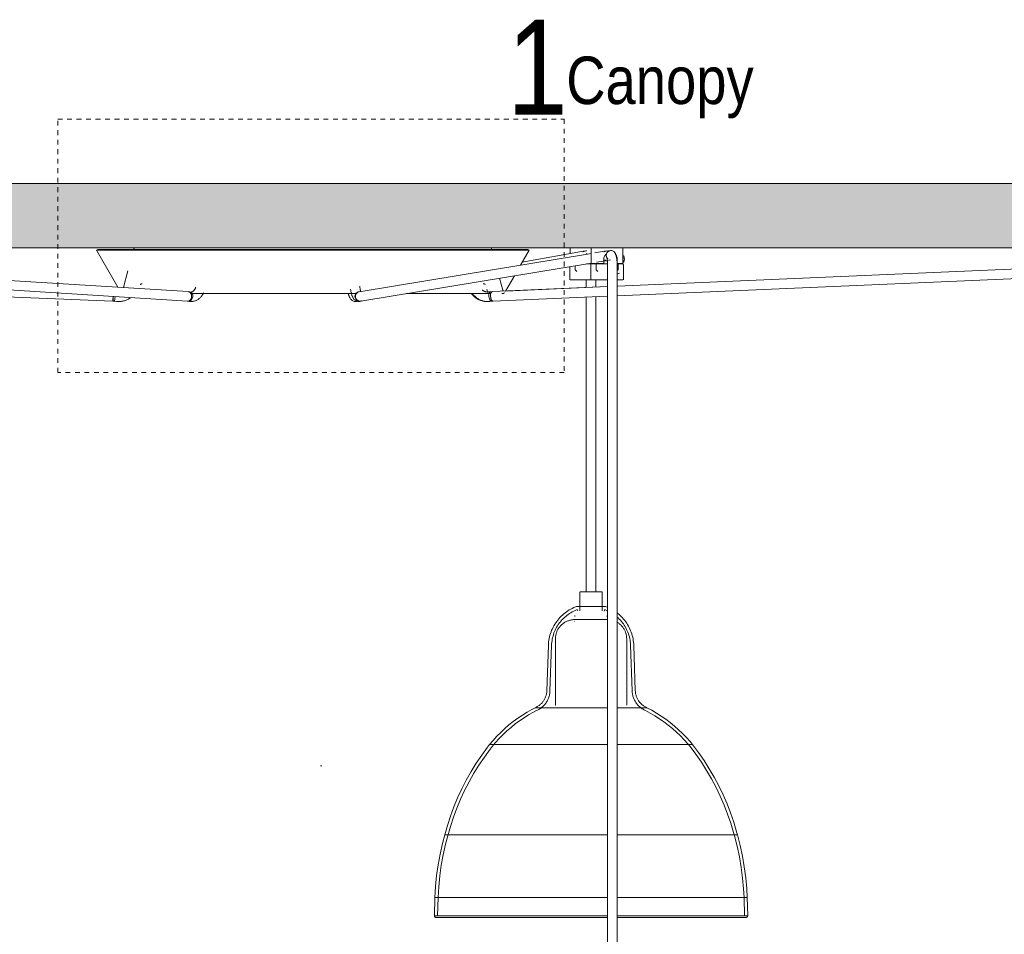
# Model space of a CAD drawing. Header units: millimetres. Extents: x 5395 to 9794, y 397 to 7363.
# Tile 6 of 12: x 6409 to 7031, y 1566 to 2144. Entities that reach past the tile are written whole.
import ezdxf

# ---------------------------------------------------------------- set-up
doc = ezdxf.new("R2010")
doc.units = ezdxf.units.MM
doc.linetypes.add('Dash', pattern=[6, 3, -3])
for name, color, linetype, lineweight in [('Lighthing Fixture Detail Wide Black', 7, 'Continuous', 20), ('Luminarias', 7, 'Continuous', 20), ('Notas de texto', 7, 'Continuous', 9), ('Techos', 7, 'Continuous', 9)]:
    doc.layers.add(name, color=color, linetype=linetype, lineweight=lineweight)
doc.layers.add('Lighthing Fixture Dim Grey Dash', color=7, linetype='Dash', lineweight=9, true_color=0xd2d2d2)
doc.styles.add('Arial Narrow_1', font='ARIALN.TTF', dxfattribs={"height": 60})
doc.styles.add('Arial Narrow_2', font='ARIALN.TTF', dxfattribs={"height": 30})

# ---------------------------------------------------------------- blocks, each defined once
blk = doc.blocks.new('64255-124-7L - 64314-44-7L SAMBA Black_ribbon beige pendant lamp ø450-7L-700785-Alzado_PDF')
at = {"layer": 'Luminarias', "lineweight": 9}
for p, q in [((6515.43, 1972.23), (6112.26, 1997.36)), ((6458.28, 1998.89), (6457.42, 1998.39)), ((6457.42, 1998.39), (6470.93, 1975)), ((6457.42, 1998.39), (6730.8, 1998.39)), ((6458.28, 1998.89), (6729.94, 1998.89)), ((6481.1, 1999.42), (6480.96, 1998.89)), ((6707.26, 1998.89), (6707.12, 1999.42)), ((6725.35, 1988.96), (6730.8, 1998.39)), ((6766.28, 1997.91), (6726.44, 1990.84)), ((6730.8, 1998.39), (6729.94, 1998.89)), ((6756.8, 2000), (6756.8, 1996.18)), ((6770.1, 2000), (6770.1, 1990)), ((6770.3, 2000), (6782.47, 2000)), ((6779.61, 1997.91), (6772.3, 1996.71)), ((6782.27, 1998.21), (6782.7, 1998.21)), ((6782.47, 2000), (6789.82, 2000)), ((7292.26, 1997.68), (6786.46, 1975.69)), ((7294.11, 1997.6), (6786.46, 1975.64)), ((6790.11, 1990), (6790.11, 2000)), ((6112.39, 1991.34), (6515.06, 1966.24)), ((6770.31, 1996.38), (6623.47, 1972.19)), ((6773.35, 1990.8), (6780.59, 1991.99)), ((6778, 1990), (6778, 1992.66)), ((6782.27, 1992.21), (6782.32, 1992.21)), ((6786.46, 1969.64), (7294.5, 1991.62)), ((6786.47, 1992.66), (6786.47, 1990)), ((6790.53, 1994.8), (6789.74, 1994.8)), ((6790.89, 1993.28), (6790.09, 1993.28)), ((6790.75, 1991.52), (6790.78, 1991.82)), ((6477.36, 1985.46), (6474.5, 1974.78)), ((6624.44, 1966.27), (6770.2, 1990.28)), ((6756.51, 1988.07), (6756.51, 1979.77)), ((6759.87, 1988.62), (6759.87, 1986)), ((6759.87, 1986), (6761.06, 1985)), ((6768.18, 1989.77), (6768.51, 1989.77)), ((6769.79, 1989.77), (6768.2, 1989.77)), ((6768.51, 1989.77), (6769.82, 1989.77)), ((6770.41, 1990), (6769.08, 1990)), ((6769.81, 1989.27), (6769.81, 1979.77)), ((6769.87, 1990), (6769.87, 1989.7)), ((6778, 1990), (6770.19, 1990)), ((6773.17, 1990), (6773.17, 1986)), ((6773.17, 1986), (6774.35, 1985)), ((6777.14, 1989.7), (6777.14, 1990)), ((6777.26, 1989.77), (6778.26, 1989.77)), ((6780.42, 1989.77), (6777.29, 1989.77)), ((6778.26, 1989.77), (6780.43, 1989.77)), ((6780.46, 1989.48), (6780.46, 1983.84)), ((6786.45, 1985.51), (6787.04, 1986)), ((6786.46, 1983.84), (6786.46, 1989.48)), ((6790.11, 1990), (6786.47, 1990)), ((6787.23, 1989.77), (6786.66, 1989.77)), ((6787.04, 1986), (6787.04, 1990)), ((6789.87, 1990.8), (6790.53, 1990.8)), ((6790.4, 1979.77), (6790.4, 1989.27)), ((6112.86, 1980.08), (6467.89, 1966.24)), ((6714.14, 1973.22), (6712.12, 1980.75)), ((6715.87, 1972.54), (6721.51, 1982.3)), ((6756.76, 1979.77), (6764.54, 1979.77)), ((6764.54, 1979.77), (6770.13, 1979.77)), ((6766.92, 1979.77), (6766.92, 1974.82)), ((6770.02, 1979.77), (6780.45, 1979.77)), ((6772.92, 1975.08), (6772.92, 1979.77)), ((6780.46, 1983.84), (6780.46, 1282.5)), ((6786.46, 1983.35), (6787.88, 1983.84)), ((6786.46, 1282.5), (6786.46, 1983.84)), ((6786.56, 1979.77), (6790.1, 1979.77)), ((6485.94, 1977.09), (6486.2, 1977.09)), ((6704.46, 1972.06), (6704.01, 1973.74)), ((6780.46, 1975.38), (6707.62, 1972.23)), ((6780.46, 1975.43), (6715.91, 1972.62)), ((6467.72, 1966.25), (6467.76, 1966.64)), ((6467.72, 1966.25), (6467.76, 1966.64)), ((6467.72, 1966.25), (6468.88, 1966.14)), ((6467.72, 1966.25), (6470.05, 1966.03)), ((6467.76, 1966.65), (6467.8, 1967.12)), ((6467.76, 1966.65), (6467.8, 1967.12)), ((6467.8, 1967.12), (6467.86, 1967.74)), ((6467.8, 1967.12), (6467.86, 1967.74)), ((6467.86, 1967.74), (6467.93, 1968.46)), ((6467.86, 1967.74), (6467.93, 1968.46)), ((6467.9, 1966.63), (6467.89, 1966.24)), ((6467.92, 1967.11), (6467.9, 1966.64)), ((6467.94, 1967.73), (6467.92, 1967.11)), ((6467.93, 1968.46), (6468, 1969.19)), ((6467.93, 1968.46), (6468, 1969.19)), ((6467.97, 1968.46), (6467.94, 1967.74)), ((6468, 1969.19), (6467.97, 1968.46)), ((6468.88, 1966.14), (6469.16, 1969.12)), ((6514.8, 1966.27), (6515.53, 1966.16)), ((6514.8, 1966.27), (6516.26, 1966.05)), ((6516.42, 1972.09), (6515.69, 1972.2)), ((6517.15, 1971.98), (6515.69, 1972.2)), ((6622.85, 1972.02), (6622.3, 1971.8)), ((6622.85, 1972.02), (6622.57, 1971.91)), ((6624.51, 1966.23), (6624.93, 1966.39)), ((6707.44, 1972.22), (6705.34, 1972)), ((6705.38, 1966.03), (6705.76, 1966.07)), ((6705.96, 1966.03), (6708.06, 1966.25)), ((6707.44, 1972.22), (6706.39, 1972.11)), ((6707.01, 1966.14), (6708.06, 1966.25)), ((6707.88, 1966.24), (6780.46, 1969.38)), ((6714.35, 1971.07), (6714.06, 1971.07)), ((6766.92, 1968.8), (6766.92, 1782.5)), ((6772.92, 1782.5), (6772.92, 1969.06)), ((6762.98, 1782.5), (6762.98, 1770.5)), ((6773.05, 1782.5), (6763, 1782.5)), ((6776.98, 1782.5), (6773.05, 1782.5)), ((6776.98, 1770.5), (6776.98, 1782.5)), ((6759.79, 1767.69), (6759.79, 1766.92)), ((6761.27, 1771.31), (6761.53, 1770.63)), ((6778.34, 1770.38), (6778.69, 1771.31)), ((6780.18, 1766.53), (6780.18, 1767.69)), ((6759.77, 1764), (6759.6, 1764.01)), ((6780.36, 1764.01), (6780.19, 1764)), ((6743.01, 1748.82), (6742.02, 1720.04)), ((6745.01, 1748.75), (6744.02, 1719.97)), ((6747.48, 1752.89), (6747.48, 1710.8)), ((6792.48, 1711.06), (6792.48, 1752.89)), ((6795.94, 1719.97), (6794.95, 1748.75)), ((6797.94, 1720.04), (6796.95, 1748.82)), ((6734.75, 1709.39), (6738.29, 1709.39)), ((6738.29, 1709.39), (6780.55, 1709.39)), ((6786.53, 1709.39), (6805.16, 1709.39)), ((6706.07, 1686.05), (6712.39, 1686.05)), ((6712.39, 1686.05), (6780.51, 1686.05)), ((6786.46, 1686.05), (6833.94, 1686.05)), ((6677.49, 1628.99), (6686.86, 1628.99)), ((6686.86, 1628.99), (6780.47, 1628.99)), ((6786.49, 1628.99), (6862.25, 1628.99)), ((6671.29, 1589.53), (6671, 1577.89)), ((6681.29, 1589.53), (6671.29, 1589.53)), ((6673.29, 1589.47), (6673, 1577.84)), ((6780.32, 1589.53), (6681.29, 1589.53)), ((6868.57, 1589.53), (6786.49, 1589.53)), ((6866.96, 1577.84), (6866.68, 1589.47)), ((6868.96, 1577.89), (6868.68, 1589.53)), ((6671, 1577.89), (6681.03, 1577.89)), ((6681.03, 1577.89), (6780.35, 1577.89)), ((6786.49, 1577.89), (6868.86, 1577.89))]:
    blk.add_line(p, q, dxfattribs=at)
at = {"layer": 'Luminarias', "lineweight": 9, "flags": 128}
for points in [[(6481.1, 1999.42), (6481.11, 1999.45), (6481.12, 1999.48), (6481.13, 1999.51), (6481.14, 1999.54), (6481.15, 1999.57), (6481.17, 1999.6), (6481.18, 1999.62), (6481.2, 1999.65), (6481.22, 1999.67), (6481.24, 1999.7), (6481.26, 1999.72), (6481.28, 1999.75), (6481.3, 1999.77), (6481.32, 1999.79), (6481.35, 1999.81), (6481.37, 1999.83), (6481.39, 1999.85), (6481.42, 1999.87), (6481.45, 1999.89), (6481.47, 1999.9), (6481.5, 1999.92), (6481.53, 1999.93), (6481.56, 1999.94), (6481.59, 1999.95), (6481.62, 1999.96), (6481.65, 1999.97), (6481.68, 1999.98), (6481.71, 1999.99), (6481.74, 1999.99), (6481.77, 2000), (6481.8, 2000), (6481.83, 2000), (6481.85, 2000)], [(6706.36, 2000), (6706.4, 2000), (6706.43, 2000), (6706.46, 1999.99), (6706.49, 1999.99), (6706.52, 1999.98), (6706.55, 1999.98), (6706.58, 1999.97), (6706.61, 1999.96), (6706.64, 1999.95), (6706.67, 1999.94), (6706.7, 1999.93), (6706.73, 1999.91), (6706.75, 1999.9), (6706.78, 1999.88), (6706.81, 1999.86), (6706.83, 1999.85), (6706.86, 1999.83), (6706.88, 1999.81), (6706.9, 1999.79), (6706.92, 1999.76), (6706.95, 1999.74), (6706.97, 1999.72), (6706.99, 1999.69), (6707, 1999.67), (6707.02, 1999.64), (6707.04, 1999.61), (6707.05, 1999.59), (6707.07, 1999.56), (6707.08, 1999.53), (6707.09, 1999.5), (6707.1, 1999.47), (6707.11, 1999.44), (6707.12, 1999.42)], [(6767.4, 1998.09), (6767.08, 1998.06), (6765.39, 1997.6), (6764.83, 1997.37)], [(6782.27, 1998.21), (6780.48, 1998.06), (6778.73, 1997.62), (6778.14, 1997.4)], [(6784.74, 1997.19), (6784.92, 1996.95), (6785.07, 1996.73), (6785.2, 1996.51), (6785.32, 1996.29), (6785.42, 1996.08), (6785.51, 1995.87), (6785.59, 1995.66), (6785.67, 1995.44), (6785.74, 1995.23), (6785.81, 1995.02), (6785.87, 1994.8), (6785.92, 1994.58), (6785.98, 1994.36), (6786.03, 1994.13), (6786.07, 1993.9), (6786.12, 1993.67), (6786.16, 1993.43), (6786.2, 1993.19), (6786.23, 1992.95), (6786.26, 1992.7), (6786.29, 1992.45), (6786.32, 1992.2), (6786.35, 1991.94), (6786.37, 1991.68), (6786.39, 1991.42), (6786.41, 1991.16), (6786.42, 1990.89), (6786.43, 1990.63), (6786.44, 1990.36), (6786.45, 1990.09), (6786.45, 1989.82), (6786.46, 1989.55), (6786.46, 1989.48)], [(6779.95, 1993.6), (6779.96, 1993.59), (6779.97, 1993.57), (6779.99, 1993.52), (6780.01, 1993.46), (6780.03, 1993.39), (6780.06, 1993.3), (6780.08, 1993.2), (6780.11, 1993.09), (6780.14, 1992.97), (6780.17, 1992.84), (6780.2, 1992.7), (6780.22, 1992.55), (6780.25, 1992.39), (6780.27, 1992.23), (6780.3, 1992.05), (6780.32, 1991.88), (6780.34, 1991.69), (6780.36, 1991.51), (6780.38, 1991.31), (6780.39, 1991.12), (6780.41, 1990.92), (6780.42, 1990.71), (6780.43, 1990.51), (6780.44, 1990.3), (6780.45, 1990.09), (6780.45, 1989.88), (6780.45, 1989.66), (6780.46, 1989.48)], [(6782.27, 1992.21), (6781.48, 1992.15), (6781.06, 1992.04)], [(6771.65, 1989.77), (6771.42, 1989.77), (6771.07, 1989.77), (6770.71, 1989.77), (6770.35, 1989.77), (6769.98, 1989.77), (6769.61, 1989.77), (6769.23, 1989.77), (6768.85, 1989.77), (6768.47, 1989.77), (6768.08, 1989.77), (6767.69, 1989.77), (6767.3, 1989.77), (6767, 1989.77)], [(6768.26, 1989.77), (6768.64, 1989.77), (6768.95, 1989.77)], [(6768.95, 1989.77), (6769.33, 1989.77), (6769.71, 1989.77)], [(6769.81, 1989.27), (6769.81, 1989.29), (6769.81, 1989.31), (6769.81, 1989.33), (6769.82, 1989.35), (6769.82, 1989.37), (6769.82, 1989.39), (6769.83, 1989.41), (6769.83, 1989.43), (6769.84, 1989.45), (6769.85, 1989.47), (6769.86, 1989.48), (6769.87, 1989.5), (6769.88, 1989.52), (6769.89, 1989.54), (6769.9, 1989.55), (6769.91, 1989.57), (6769.92, 1989.59), (6769.93, 1989.6), (6769.95, 1989.62), (6769.96, 1989.63), (6769.98, 1989.65), (6769.99, 1989.66), (6770.01, 1989.67), (6770.02, 1989.68), (6770.04, 1989.69), (6770.06, 1989.7), (6770.08, 1989.71), (6770.09, 1989.72), (6770.11, 1989.73), (6770.13, 1989.74), (6770.15, 1989.75), (6770.17, 1989.75), (6770.19, 1989.76), (6770.21, 1989.76), (6770.23, 1989.77), (6770.25, 1989.77), (6770.27, 1989.77), (6770.29, 1989.77), (6770.31, 1989.77), (6770.31, 1989.77)], [(6780.46, 1989.77), (6780.09, 1989.77), (6779.7, 1989.77), (6779.31, 1989.77), (6778.92, 1989.77), (6778.53, 1989.77), (6778.15, 1989.77), (6777.77, 1989.77), (6777.39, 1989.77), (6777.01, 1989.77), (6776.64, 1989.77), (6776.28, 1989.77), (6775.92, 1989.77), (6775.57, 1989.77), (6775.23, 1989.77), (6774.89, 1989.77), (6774.57, 1989.77), (6774.25, 1989.77), (6773.94, 1989.77), (6773.64, 1989.77), (6773.35, 1989.77), (6773.07, 1989.77), (6772.81, 1989.77), (6772.55, 1989.77), (6772.31, 1989.77), (6772.08, 1989.77), (6771.86, 1989.77), (6771.66, 1989.77), (6771.46, 1989.77), (6771.29, 1989.77), (6771.12, 1989.77), (6770.98, 1989.77), (6770.84, 1989.77), (6770.72, 1989.77), (6770.62, 1989.77), (6770.53, 1989.77), (6770.45, 1989.77), (6770.4, 1989.77), (6770.35, 1989.77), (6770.33, 1989.77), (6770.31, 1989.77), (6770.31, 1989.77)], [(6770.31, 1989.77), (6770.32, 1989.77), (6770.35, 1989.77), (6770.38, 1989.77), (6770.44, 1989.77), (6770.51, 1989.77), (6770.59, 1989.77), (6770.7, 1989.77), (6770.81, 1989.77), (6770.94, 1989.77), (6771.09, 1989.77), (6771.25, 1989.77), (6771.42, 1989.77), (6771.61, 1989.77), (6771.81, 1989.77), (6772.02, 1989.77), (6772.25, 1989.77), (6772.49, 1989.77), (6772.74, 1989.77), (6773.01, 1989.77)], [(6777.3, 1989.77), (6777.67, 1989.77), (6777.79, 1989.77)], [(6777.79, 1989.77), (6778.17, 1989.77), (6778.55, 1989.77), (6778.94, 1989.77), (6779.33, 1989.77), (6779.72, 1989.77), (6780.11, 1989.77), (6780.42, 1989.77)], [(6789.89, 1989.77), (6789.88, 1989.77), (6789.86, 1989.77), (6789.82, 1989.77), (6789.77, 1989.77), (6789.7, 1989.77), (6789.61, 1989.77), (6789.51, 1989.77), (6789.39, 1989.77), (6789.26, 1989.77), (6789.12, 1989.77), (6788.96, 1989.77), (6788.78, 1989.77), (6788.6, 1989.77), (6788.4, 1989.77), (6788.18, 1989.77), (6787.95, 1989.77), (6787.71, 1989.77), (6787.46, 1989.77), (6787.2, 1989.77), (6786.92, 1989.77), (6786.64, 1989.77), (6786.43, 1989.77)], [(6787.13, 1989.77), (6787.4, 1989.77), (6787.65, 1989.77), (6787.9, 1989.77), (6788.13, 1989.77), (6788.34, 1989.77), (6788.55, 1989.77), (6788.74, 1989.77), (6788.92, 1989.77), (6789.08, 1989.77), (6789.23, 1989.77), (6789.36, 1989.77), (6789.48, 1989.77), (6789.59, 1989.77), (6789.68, 1989.77), (6789.75, 1989.77), (6789.81, 1989.77), (6789.85, 1989.77), (6789.88, 1989.77), (6789.89, 1989.77), (6789.89, 1989.77)], [(6789.89, 1989.77), (6789.91, 1989.77), (6789.93, 1989.77), (6789.95, 1989.77), (6789.97, 1989.77), (6789.99, 1989.76), (6790.01, 1989.76), (6790.03, 1989.75), (6790.05, 1989.75), (6790.07, 1989.74), (6790.09, 1989.73), (6790.11, 1989.73), (6790.12, 1989.72), (6790.14, 1989.71), (6790.16, 1989.7), (6790.18, 1989.69), (6790.19, 1989.67), (6790.21, 1989.66), (6790.22, 1989.65), (6790.24, 1989.64), (6790.25, 1989.62), (6790.27, 1989.61), (6790.28, 1989.59), (6790.29, 1989.58), (6790.3, 1989.56), (6790.32, 1989.54), (6790.33, 1989.52), (6790.34, 1989.51), (6790.34, 1989.49), (6790.35, 1989.47), (6790.36, 1989.45), (6790.37, 1989.43), (6790.37, 1989.41), (6790.38, 1989.39), (6790.38, 1989.38), (6790.39, 1989.36), (6790.39, 1989.34), (6790.39, 1989.32), (6790.39, 1989.3), (6790.4, 1989.27), (6790.4, 1989.27)], [(6485.09, 1976.71), (6485.11, 1976.74), (6485.14, 1976.77), (6485.17, 1976.8), (6485.19, 1976.83), (6485.22, 1976.86), (6485.25, 1976.88), (6485.28, 1976.9), (6485.32, 1976.93), (6485.35, 1976.95), (6485.38, 1976.97), (6485.42, 1976.98), (6485.45, 1977), (6485.49, 1977.02), (6485.52, 1977.03), (6485.56, 1977.04), (6485.6, 1977.05), (6485.64, 1977.06), (6485.67, 1977.07), (6485.71, 1977.08), (6485.75, 1977.08), (6485.79, 1977.09), (6485.83, 1977.09), (6485.86, 1977.09)], [(6486.3, 1977.09), (6486, 1977.09), (6485.86, 1977.09), (6485.86, 1977.09)], [(6517.33, 1971.97), (6517.41, 1971.97), (6517.49, 1971.98), (6517.57, 1971.99), (6517.65, 1972.01), (6517.74, 1972.04), (6517.84, 1972.07), (6517.94, 1972.11), (6518.05, 1972.17), (6518.16, 1972.23), (6518.27, 1972.3), (6518.4, 1972.39), (6518.52, 1972.49), (6518.65, 1972.61), (6518.79, 1972.73), (6518.92, 1972.87), (6519.06, 1973.03), (6519.19, 1973.2), (6519.33, 1973.38), (6519.47, 1973.58), (6519.6, 1973.79), (6519.73, 1974.02), (6519.86, 1974.26), (6519.98, 1974.5), (6520.1, 1974.77), (6520.22, 1975.04)], [(6623.17, 1965.97), (6622.57, 1966.02), (6622, 1966.16), (6621.5, 1966.37), (6621.07, 1966.63), (6620.71, 1966.91), (6620.41, 1967.19), (6620.15, 1967.48), (6619.92, 1967.77), (6619.73, 1968.06), (6619.56, 1968.35), (6619.4, 1968.65), (6619.26, 1968.94), (6619.13, 1969.25), (6619.01, 1969.55), (6618.89, 1969.87), (6618.79, 1970.19), (6618.69, 1970.52), (6618.59, 1970.86), (6618.5, 1971.21), (6618.42, 1971.56), (6618.33, 1971.93), (6618.26, 1972.3), (6618.19, 1972.68), (6618.12, 1973.07), (6618.06, 1973.47), (6618, 1973.87)], [(6624.41, 1972.33), (6624.35, 1972.56), (6624.29, 1972.8), (6624.23, 1973.06), (6624.17, 1973.34), (6624.11, 1973.63), (6624.06, 1973.93), (6624.01, 1974.24), (6623.96, 1974.56), (6623.91, 1974.9), (6623.87, 1975.25), (6623.83, 1975.6)], [(6704.74, 1971.97), (6704.49, 1971.97), (6704.23, 1971.99), (6703.98, 1972.02), (6703.73, 1972.06), (6703.47, 1972.11), (6703.22, 1972.17), (6702.97, 1972.25), (6702.73, 1972.33), (6702.48, 1972.43), (6702.24, 1972.54), (6702, 1972.65), (6701.76, 1972.78), (6701.53, 1972.93), (6701.3, 1973.08), (6701.08, 1973.24)], [(6702.36, 1977.09), (6702.27, 1977.09), (6702.02, 1977.09), (6701.77, 1977.09)], [(6701.92, 1977.09), (6702.22, 1977.09), (6702.36, 1977.09), (6702.36, 1977.09)], [(6702.36, 1977.09), (6702.4, 1977.09), (6702.44, 1977.09), (6702.48, 1977.08), (6702.52, 1977.08), (6702.55, 1977.07), (6702.59, 1977.06), (6702.63, 1977.05), (6702.67, 1977.04), (6702.7, 1977.03), (6702.74, 1977.01), (6702.78, 1977), (6702.81, 1976.98), (6702.85, 1976.96), (6702.88, 1976.94), (6702.91, 1976.92), (6702.94, 1976.9), (6702.97, 1976.87), (6703, 1976.85), (6703.03, 1976.82), (6703.06, 1976.79), (6703.09, 1976.77), (6703.11, 1976.74), (6703.14, 1976.71)], [(6714.14, 1973.22), (6714.15, 1973.2), (6714.15, 1973.18), (6714.16, 1973.16), (6714.17, 1973.14), (6714.17, 1973.13), (6714.18, 1973.11), (6714.19, 1973.09), (6714.2, 1973.08), (6714.21, 1973.06), (6714.23, 1973.04), (6714.24, 1973.03), (6714.25, 1973.01), (6714.27, 1973), (6714.28, 1972.99), (6714.29, 1972.97), (6714.31, 1972.96), (6714.32, 1972.95), (6714.34, 1972.94), (6714.36, 1972.93), (6714.37, 1972.92), (6714.39, 1972.91), (6714.41, 1972.9), (6714.43, 1972.89), (6714.44, 1972.88), (6714.46, 1972.88), (6714.48, 1972.87), (6714.5, 1972.87), (6714.52, 1972.86), (6714.54, 1972.86), (6714.56, 1972.86), (6714.58, 1972.86), (6714.6, 1972.86), (6714.61, 1972.86)], [(6471.33, 1965.97), (6471.88, 1965.98), (6472.43, 1966.01), (6472.98, 1966.07), (6473.53, 1966.15), (6474.07, 1966.24), (6474.61, 1966.36), (6475.14, 1966.51), (6475.67, 1966.67), (6476.18, 1966.85), (6476.7, 1967.06), (6477.2, 1967.28), (6477.69, 1967.53), (6478.18, 1967.79), (6478.65, 1968.07), (6479.11, 1968.37)], [(6517.33, 1971.97), (6517.25, 1971.97), (6517.17, 1971.98), (6517.15, 1971.98)], [(6517.33, 1965.97), (6517.79, 1965.98), (6518.25, 1966.03), (6518.71, 1966.1), (6519.15, 1966.2), (6519.59, 1966.33), (6520.03, 1966.48), (6520.45, 1966.66), (6520.85, 1966.87), (6521.25, 1967.09), (6521.63, 1967.33), (6522, 1967.6), (6522.36, 1967.88), (6522.7, 1968.18), (6523.03, 1968.5), (6523.35, 1968.83), (6523.65, 1969.17), (6523.94, 1969.53), (6524.22, 1969.9), (6524.48, 1970.28), (6524.73, 1970.68), (6524.96, 1971.08), (6525.19, 1971.5)], [(6517.37, 1965.97), (6517.83, 1965.98), (6518.29, 1966.03), (6518.74, 1966.1), (6519.19, 1966.2), (6519.63, 1966.33), (6520.06, 1966.48), (6520.48, 1966.66), (6520.89, 1966.87), (6521.29, 1967.09), (6521.67, 1967.33), (6522.04, 1967.6), (6522.4, 1967.88), (6522.74, 1968.18), (6523.07, 1968.5), (6523.38, 1968.83), (6523.69, 1969.17), (6523.98, 1969.53), (6524.25, 1969.9), (6524.51, 1970.28), (6524.76, 1970.68), (6525, 1971.08)], [(6517.44, 1971.07), (6521.21, 1971.07), (6525.1, 1971.07), (6529.09, 1971.07), (6533.19, 1971.07), (6537.39, 1971.07), (6541.68, 1971.07), (6546.05, 1971.07), (6550.51, 1971.07), (6555.03, 1971.07), (6559.61, 1971.07), (6564.25, 1971.07), (6568.93, 1971.07), (6573.66, 1971.07), (6578.41, 1971.07), (6583.2, 1971.07), (6588, 1971.07), (6592.81, 1971.07), (6597.62, 1971.07), (6602.43, 1971.07), (6607.22, 1971.07), (6612, 1971.07), (6616.74, 1971.07), (6621.45, 1971.07)], [(6621.09, 1965.97), (6620.46, 1966.03), (6619.87, 1966.19), (6619.36, 1966.42), (6618.94, 1966.69), (6618.59, 1966.98), (6618.3, 1967.27), (6618.05, 1967.57), (6617.85, 1967.86), (6617.67, 1968.15), (6617.51, 1968.44), (6617.36, 1968.73), (6617.23, 1969.02), (6617.11, 1969.32), (6617, 1969.62), (6616.9, 1969.93), (6616.8, 1970.25), (6616.71, 1970.58), (6616.62, 1970.91), (6616.59, 1971.02)], [(6621.09, 1965.97), (6621.72, 1966.03), (6622.31, 1966.19)], [(6623.17, 1965.97), (6623.77, 1966.02), (6624.33, 1966.16), (6624.51, 1966.23)], [(6653.45, 1971.07), (6656.92, 1971.07), (6660.98, 1971.07), (6664.93, 1971.07), (6668.76, 1971.07), (6672.47, 1971.07), (6676.06, 1971.07), (6679.52, 1971.07), (6682.84, 1971.07), (6686.02, 1971.07), (6689.05, 1971.07), (6691.93, 1971.07), (6694.66, 1971.07), (6697.22, 1971.07), (6699.62, 1971.07), (6701.85, 1971.07), (6703.91, 1971.07), (6705.79, 1971.07), (6706.67, 1971.07)], [(6694.34, 1971.06), (6694.66, 1970.64), (6695, 1970.24), (6695.36, 1969.85), (6695.73, 1969.47), (6696.11, 1969.11), (6696.51, 1968.77), (6696.92, 1968.44), (6697.35, 1968.14), (6697.78, 1967.85), (6698.23, 1967.57), (6698.69, 1967.32), (6699.16, 1967.09), (6699.64, 1966.88), (6700.12, 1966.69), (6700.61, 1966.52), (6701.11, 1966.37), (6701.62, 1966.25), (6702.13, 1966.15), (6702.65, 1966.07), (6703.16, 1966.01), (6703.68, 1965.98), (6704.17, 1965.97)], [(6694.88, 1971.06), (6695.21, 1970.64), (6695.55, 1970.23), (6695.91, 1969.84), (6696.28, 1969.47), (6696.66, 1969.11), (6697.06, 1968.77), (6697.48, 1968.44), (6697.9, 1968.13), (6698.34, 1967.84), (6698.79, 1967.57), (6699.25, 1967.32), (6699.72, 1967.09), (6700.2, 1966.88), (6700.69, 1966.69), (6701.18, 1966.52), (6701.69, 1966.37), (6702.19, 1966.25), (6702.7, 1966.15), (6703.22, 1966.07), (6703.74, 1966.01), (6704.26, 1965.98), (6704.74, 1965.97)], [(6705.34, 1972), (6705.09, 1971.98), (6704.83, 1971.97), (6704.74, 1971.97)], [(6713.69, 1971.07), (6713.82, 1971.07), (6714.21, 1971.07), (6714.41, 1971.07), (6714.44, 1971.07)], [(6715.26, 1971.5), (6715.24, 1971.47), (6715.21, 1971.44), (6715.19, 1971.4), (6715.16, 1971.38), (6715.13, 1971.35), (6715.1, 1971.32), (6715.07, 1971.29), (6715.04, 1971.27), (6715.01, 1971.25), (6714.98, 1971.22), (6714.94, 1971.2), (6714.91, 1971.18), (6714.87, 1971.17), (6714.84, 1971.15), (6714.8, 1971.14), (6714.76, 1971.12), (6714.72, 1971.11), (6714.69, 1971.1), (6714.65, 1971.09), (6714.61, 1971.08), (6714.57, 1971.08), (6714.53, 1971.07), (6714.49, 1971.07), (6714.45, 1971.07)], [(6470.05, 1966.03), (6470.6, 1965.99), (6471.15, 1965.97), (6471.33, 1965.97)], [(6517.33, 1965.97), (6516.87, 1965.98), (6516.41, 1966.03), (6516.26, 1966.05)], [(6517.37, 1965.97), (6516.91, 1965.98), (6516.45, 1966.03)], [(6704.17, 1965.97), (6704.69, 1965.98), (6705.2, 1966.02), (6705.38, 1966.03)], [(6704.74, 1965.97), (6705.27, 1965.98), (6705.79, 1966.02), (6705.96, 1966.03)], [(6743.01, 1748.82), (6743.07, 1749.9), (6743.18, 1750.97), (6743.32, 1752.04), (6743.51, 1753.11), (6743.74, 1754.16), (6744.01, 1755.21), (6744.32, 1756.24), (6744.68, 1757.26), (6745.07, 1758.27), (6745.51, 1759.26), (6745.98, 1760.23), (6746.5, 1761.18), (6747.05, 1762.11), (6747.63, 1763.01), (6748.26, 1763.9), (6748.92, 1764.75), (6749.61, 1765.58), (6750.33, 1766.38), (6751.09, 1767.16), (6751.87, 1767.9), (6752.69, 1768.61), (6753.53, 1769.28), (6754.4, 1769.92), (6755.29, 1770.53), (6756.21, 1771.1), (6757.15, 1771.63), (6758.11, 1772.13), (6759.09, 1772.59), (6760.09, 1773), (6760.84, 1773.29)], [(6760.84, 1773.29), (6760.88, 1773.3), (6760.92, 1773.31), (6760.96, 1773.32), (6761, 1773.33), (6761.04, 1773.34), (6761.08, 1773.34), (6761.12, 1773.35), (6761.16, 1773.35), (6761.19, 1773.35)], [(6762.08, 1773.35), (6761.93, 1773.35), (6761.8, 1773.35), (6761.67, 1773.35), (6761.57, 1773.35), (6761.47, 1773.35), (6761.39, 1773.35), (6761.32, 1773.35), (6761.27, 1773.35), (6761.23, 1773.35), (6761.2, 1773.35), (6761.19, 1773.35), (6761.19, 1773.35)], [(6761.19, 1773.35), (6761.2, 1773.35), (6761.22, 1773.35), (6761.25, 1773.35), (6761.3, 1773.35), (6761.36, 1773.35), (6761.44, 1773.35), (6761.53, 1773.35), (6761.64, 1773.35), (6761.75, 1773.35), (6761.88, 1773.35), (6762.03, 1773.35), (6762.18, 1773.35), (6762.35, 1773.35), (6762.53, 1773.35), (6762.69, 1773.35)], [(6778.77, 1773.35), (6778.77, 1773.35), (6778.75, 1773.35), (6778.71, 1773.35), (6778.66, 1773.35), (6778.6, 1773.35), (6778.52, 1773.35), (6778.43, 1773.35), (6778.33, 1773.35), (6778.21, 1773.35), (6778.08, 1773.35), (6777.94, 1773.35), (6777.78, 1773.35), (6777.61, 1773.35), (6777.43, 1773.35), (6777.24, 1773.35), (6777.03, 1773.35), (6776.82, 1773.35), (6776.59, 1773.35), (6776.35, 1773.35), (6776.11, 1773.35), (6775.85, 1773.35), (6775.58, 1773.35), (6775.31, 1773.35), (6775.02, 1773.35), (6774.73, 1773.35), (6774.43, 1773.35), (6774.13, 1773.35), (6773.81, 1773.35), (6773.49, 1773.35), (6773.17, 1773.35), (6772.84, 1773.35), (6772.5, 1773.35), (6772.16, 1773.35), (6771.82, 1773.35), (6771.48, 1773.35), (6771.13, 1773.35), (6770.78, 1773.35), (6770.43, 1773.35), (6770.08, 1773.35), (6769.72, 1773.35), (6769.37, 1773.35), (6769.02, 1773.35), (6768.67, 1773.35), (6768.33, 1773.35), (6767.98, 1773.35), (6767.64, 1773.35), (6767.31, 1773.35), (6766.97, 1773.35), (6766.64, 1773.35), (6766.32, 1773.35), (6766.01, 1773.35), (6765.7, 1773.35), (6765.39, 1773.35), (6765.1, 1773.35), (6764.81, 1773.35), (6764.53, 1773.35), (6764.26, 1773.35), (6763.99, 1773.35), (6763.74, 1773.35), (6763.5, 1773.35), (6763.27, 1773.35), (6763.04, 1773.35), (6762.83, 1773.35), (6762.63, 1773.35), (6762.45, 1773.35), (6762.27, 1773.35), (6762.11, 1773.35), (6762.08, 1773.35)], [(6776.22, 1773.35), (6776.47, 1773.35), (6776.7, 1773.35), (6776.92, 1773.35), (6777.13, 1773.35), (6777.33, 1773.35), (6777.52, 1773.35), (6777.69, 1773.35), (6777.85, 1773.35), (6777.88, 1773.35)], [(6777.88, 1773.35), (6778.03, 1773.35), (6778.17, 1773.35), (6778.29, 1773.35), (6778.4, 1773.35), (6778.49, 1773.35), (6778.57, 1773.35), (6778.64, 1773.35), (6778.69, 1773.35), (6778.73, 1773.35), (6778.76, 1773.35), (6778.77, 1773.35), (6778.77, 1773.35)], [(6778.77, 1773.35), (6778.82, 1773.35), (6778.86, 1773.34), (6778.9, 1773.34), (6778.94, 1773.33), (6778.98, 1773.33), (6779.02, 1773.32), (6779.06, 1773.31), (6779.1, 1773.3), (6779.13, 1773.29)], [(6779.13, 1773.29), (6780.13, 1772.9), (6780.46, 1772.76)], [(6745.01, 1748.75), (6745.07, 1749.75), (6745.16, 1750.74), (6745.3, 1751.73), (6745.47, 1752.72), (6745.68, 1753.7), (6745.94, 1754.67), (6746.23, 1755.62), (6746.55, 1756.57), (6746.92, 1757.5), (6747.32, 1758.41), (6747.76, 1759.31), (6748.24, 1760.19), (6748.75, 1761.05), (6749.29, 1761.89), (6749.87, 1762.71), (6750.48, 1763.5), (6751.12, 1764.27), (6751.79, 1765.01), (6752.49, 1765.73), (6753.22, 1766.42), (6753.97, 1767.07), (6754.75, 1767.7), (6755.56, 1768.29), (6756.38, 1768.85), (6757.23, 1769.38), (6758.1, 1769.88), (6758.99, 1770.33), (6759.9, 1770.76), (6760.82, 1771.14), (6761.27, 1771.31)], [(6778.69, 1771.31), (6779.62, 1770.95), (6780.46, 1770.58)], [(6786.45, 1769.26), (6786.65, 1769.11), (6787.49, 1768.43), (6788.29, 1767.71), (6789.07, 1766.96), (6789.82, 1766.18), (6790.54, 1765.37), (6791.22, 1764.53), (6791.87, 1763.67), (6792.48, 1762.78), (6793.06, 1761.87), (6793.6, 1760.93), (6794.1, 1759.98), (6794.57, 1759), (6794.99, 1758.01), (6795.38, 1757), (6795.72, 1755.98), (6796.03, 1754.94), (6796.29, 1753.89), (6796.51, 1752.83), (6796.68, 1751.77), (6796.82, 1750.7), (6796.91, 1749.62), (6796.95, 1748.82)], [(6747.48, 1752.89), (6747.49, 1753.37), (6747.52, 1753.86), (6747.57, 1754.34), (6747.63, 1754.82), (6747.72, 1755.29), (6747.83, 1755.77), (6747.95, 1756.24), (6748.09, 1756.7), (6748.26, 1757.16), (6748.44, 1757.61), (6748.63, 1758.05), (6748.85, 1758.48), (6749.08, 1758.91), (6749.33, 1759.32), (6749.6, 1759.73), (6749.88, 1760.12), (6750.17, 1760.51), (6750.49, 1760.88), (6750.81, 1761.24), (6751.15, 1761.58), (6751.51, 1761.91), (6751.88, 1762.23), (6752.26, 1762.53), (6752.65, 1762.81), (6753.05, 1763.08), (6753.46, 1763.34), (6753.89, 1763.58), (6754.32, 1763.8), (6754.76, 1764), (6755.21, 1764.18), (6755.66, 1764.35), (6756.12, 1764.5), (6756.59, 1764.63), (6757.06, 1764.74), (6757.54, 1764.83), (6758.02, 1764.9), (6758.5, 1764.96), (6758.98, 1764.99), (6759.47, 1765.01), (6759.6, 1765.01)], [(6774.54, 1765.01), (6774.16, 1765.01), (6773.77, 1765.01), (6773.39, 1765.01), (6772.99, 1765.01), (6772.59, 1765.01), (6772.19, 1765.01), (6771.78, 1765.01), (6771.37, 1765.01), (6770.96, 1765.01), (6770.54, 1765.01), (6770.13, 1765.01), (6769.71, 1765.01), (6769.3, 1765.01), (6768.88, 1765.01), (6768.47, 1765.01), (6768.06, 1765.01), (6767.65, 1765.01), (6767.25, 1765.01), (6766.85, 1765.01), (6766.46, 1765.01), (6766.07, 1765.01), (6765.69, 1765.01), (6765.32, 1765.01), (6764.95, 1765.01), (6764.59, 1765.01), (6764.24, 1765.01), (6763.9, 1765.01), (6763.57, 1765.01), (6763.24, 1765.01), (6762.93, 1765.01), (6762.63, 1765.01), (6762.35, 1765.01), (6762.07, 1765.01), (6761.81, 1765.01), (6761.56, 1765.01), (6761.32, 1765.01), (6761.1, 1765.01), (6760.89, 1765.01), (6760.7, 1765.01), (6760.52, 1765.01), (6760.36, 1765.01), (6760.21, 1765.01), (6760.08, 1765.01), (6759.96, 1765.01), (6759.86, 1765.01), (6759.77, 1765.01), (6759.71, 1765.01), (6759.65, 1765.01), (6759.62, 1765.01), (6759.6, 1765.01), (6759.6, 1765.01)], [(6759.6, 1765.01), (6759.61, 1765.01), (6759.63, 1765.01), (6759.67, 1765.01), (6759.73, 1765.01), (6759.8, 1765.01), (6759.9, 1765.01), (6760, 1765.01), (6760.12, 1765.01), (6760.26, 1765.01), (6760.42, 1765.01), (6760.59, 1765.01), (6760.77, 1765.01), (6760.97, 1765.01), (6761.18, 1765.01), (6761.41, 1765.01), (6761.65, 1765.01), (6761.91, 1765.01), (6762.17, 1765.01)], [(6780.36, 1765.01), (6780.36, 1765.01), (6780.33, 1765.01), (6780.29, 1765.01), (6780.23, 1765.01), (6780.16, 1765.01), (6780.07, 1765.01), (6779.96, 1765.01), (6779.84, 1765.01), (6779.7, 1765.01), (6779.55, 1765.01), (6779.38, 1765.01), (6779.19, 1765.01), (6778.99, 1765.01), (6778.78, 1765.01), (6778.55, 1765.01), (6778.31, 1765.01), (6778.06, 1765.01), (6777.79, 1765.01), (6777.51, 1765.01), (6777.22, 1765.01), (6776.91, 1765.01), (6776.6, 1765.01), (6776.27, 1765.01), (6775.94, 1765.01), (6775.59, 1765.01), (6775.24, 1765.01), (6774.88, 1765.01), (6774.54, 1765.01)], [(6777.62, 1765.01), (6777.89, 1765.01), (6778.15, 1765.01), (6778.4, 1765.01), (6778.64, 1765.01), (6778.86, 1765.01), (6779.07, 1765.01), (6779.26, 1765.01), (6779.44, 1765.01), (6779.61, 1765.01), (6779.75, 1765.01), (6779.89, 1765.01), (6780, 1765.01), (6780.1, 1765.01), (6780.19, 1765.01), (6780.26, 1765.01), (6780.31, 1765.01), (6780.34, 1765.01), (6780.36, 1765.01), (6780.36, 1765.01)], [(6786.45, 1766.67), (6787.13, 1766.06), (6787.84, 1765.36), (6788.53, 1764.63), (6789.18, 1763.88), (6789.81, 1763.09), (6790.4, 1762.29), (6790.96, 1761.46), (6791.48, 1760.61), (6791.98, 1759.74), (6792.43, 1758.85), (6792.85, 1757.94), (6793.24, 1757.02), (6793.58, 1756.08), (6793.89, 1755.13), (6794.16, 1754.16), (6794.39, 1753.19), (6794.59, 1752.21), (6794.74, 1751.22), (6794.85, 1750.23), (6794.93, 1749.23), (6794.95, 1748.75)], [(6786.45, 1763.36), (6786.8, 1763.15), (6787.21, 1762.89), (6787.6, 1762.61), (6787.99, 1762.31), (6788.36, 1762), (6788.71, 1761.67), (6789.06, 1761.33), (6789.39, 1760.98), (6789.71, 1760.61), (6790.01, 1760.23), (6790.29, 1759.84), (6790.56, 1759.43), (6790.82, 1759.02), (6791.05, 1758.6), (6791.27, 1758.17), (6791.48, 1757.73), (6791.66, 1757.28), (6791.83, 1756.82), (6791.97, 1756.36), (6792.1, 1755.89), (6792.22, 1755.42), (6792.31, 1754.95), (6792.38, 1754.47), (6792.43, 1753.99), (6792.47, 1753.5), (6792.48, 1753.02), (6792.48, 1752.89)], [(6734.72, 1709.39), (6735.16, 1709.59), (6735.59, 1709.8), (6736.01, 1710.04), (6736.42, 1710.29), (6736.82, 1710.55), (6737.22, 1710.83), (6737.6, 1711.13), (6737.96, 1711.44), (6738.32, 1711.77), (6738.66, 1712.11), (6738.99, 1712.47), (6739.3, 1712.83), (6739.6, 1713.21), (6739.88, 1713.6), (6740.15, 1714.01), (6740.4, 1714.42), (6740.63, 1714.84), (6740.85, 1715.27), (6741.05, 1715.71), (6741.23, 1716.16), (6741.39, 1716.61), (6741.54, 1717.07), (6741.67, 1717.54), (6741.77, 1718.01), (6741.86, 1718.48), (6741.93, 1718.96), (6741.98, 1719.44), (6742.02, 1719.92), (6742.02, 1720.04)], [(6735.56, 1707.57), (6736.07, 1707.81), (6736.58, 1708.06), (6737.07, 1708.34), (6737.55, 1708.63), (6738.01, 1708.94), (6738.47, 1709.27), (6738.91, 1709.62), (6739.34, 1709.99), (6739.75, 1710.37), (6740.15, 1710.77), (6740.52, 1711.19), (6740.89, 1711.62), (6741.23, 1712.06), (6741.56, 1712.52), (6741.87, 1712.99), (6742.16, 1713.47), (6742.43, 1713.96), (6742.68, 1714.47), (6742.91, 1714.98), (6743.12, 1715.5), (6743.31, 1716.03), (6743.48, 1716.57), (6743.62, 1717.11), (6743.75, 1717.66), (6743.85, 1718.21), (6743.93, 1718.77), (6743.98, 1719.33), (6744.02, 1719.89), (6744.02, 1719.97)], [(6795.94, 1719.97), (6795.97, 1719.41), (6796.03, 1718.85), (6796.1, 1718.29), (6796.2, 1717.74), (6796.32, 1717.19), (6796.46, 1716.65), (6796.63, 1716.11), (6796.81, 1715.58), (6797.02, 1715.05), (6797.25, 1714.54), (6797.49, 1714.03), (6797.76, 1713.54), (6798.05, 1713.06), (6798.36, 1712.58), (6798.68, 1712.12), (6799.02, 1711.68), (6799.38, 1711.25), (6799.76, 1710.83), (6800.16, 1710.43), (6800.57, 1710.04), (6800.99, 1709.67), (6801.43, 1709.32), (6801.88, 1708.99), (6802.35, 1708.67), (6802.83, 1708.38), (6803.32, 1708.1), (6803.82, 1707.84), (6804.33, 1707.61), (6804.4, 1707.57)], [(6797.94, 1720.04), (6797.97, 1719.56), (6798.01, 1719.08), (6798.08, 1718.6), (6798.16, 1718.13), (6798.27, 1717.66), (6798.39, 1717.19), (6798.53, 1716.73), (6798.69, 1716.27), (6798.87, 1715.82), (6799.06, 1715.38), (6799.27, 1714.95), (6799.5, 1714.52), (6799.75, 1714.11), (6800.01, 1713.71), (6800.29, 1713.31), (6800.59, 1712.93), (6800.89, 1712.56), (6801.22, 1712.2), (6801.56, 1711.86), (6801.91, 1711.53), (6802.27, 1711.21), (6802.65, 1710.91), (6803.04, 1710.62), (6803.44, 1710.35), (6803.85, 1710.1), (6804.27, 1709.86), (6804.7, 1709.64), (6805.13, 1709.44), (6805.25, 1709.39)], [(6705.9, 1686.05), (6708.14, 1688.73), (6710.48, 1691.32), (6712.93, 1693.81), (6715.48, 1696.21), (6718.11, 1698.49), (6720.84, 1700.68), (6723.65, 1702.75), (6726.55, 1704.7), (6729.51, 1706.54), (6732.55, 1708.26), (6734.72, 1709.39)], [(6707.46, 1684.81), (6709.65, 1687.43), (6711.94, 1689.95), (6714.34, 1692.39), (6716.82, 1694.73), (6719.4, 1696.96), (6722.06, 1699.09), (6724.81, 1701.12), (6727.64, 1703.03), (6730.54, 1704.82), (6733.51, 1706.5), (6735.56, 1707.57)], [(6804.4, 1707.57), (6807.41, 1705.98), (6810.36, 1704.26), (6813.24, 1702.42), (6816.04, 1700.48), (6818.76, 1698.42), (6821.4, 1696.25), (6823.95, 1693.98), (6826.41, 1691.62), (6828.77, 1689.15), (6831.02, 1686.59), (6832.5, 1684.81)], [(6805.25, 1709.39), (6808.33, 1707.75), (6811.35, 1706), (6814.3, 1704.12), (6817.17, 1702.13), (6819.95, 1700.03), (6822.66, 1697.81), (6825.27, 1695.49), (6827.78, 1693.07), (6830.2, 1690.55), (6832.51, 1687.93), (6834.06, 1686.05)], [(6677.49, 1628.99), (6679.18, 1634.96), (6681.1, 1640.86), (6683.26, 1646.68), (6685.65, 1652.41), (6688.27, 1658.04), (6691.11, 1663.56), (6694.16, 1668.97), (6697.43, 1674.24), (6700.91, 1679.38), (6704.6, 1684.38), (6705.9, 1686.05)], [(6679.42, 1628.47), (6681.09, 1634.36), (6682.99, 1640.19), (6685.12, 1645.94), (6687.47, 1651.59), (6690.05, 1657.15), (6692.86, 1662.6), (6695.87, 1667.93), (6699.1, 1673.14), (6702.54, 1678.21), (6706.17, 1683.15), (6707.46, 1684.81)], [(6832.5, 1684.81), (6836.2, 1679.92), (6839.7, 1674.9), (6843, 1669.73), (6846.09, 1664.44), (6848.97, 1659.03), (6851.63, 1653.51), (6854.06, 1647.89), (6856.27, 1642.17), (6858.25, 1636.37), (6859.99, 1630.5), (6860.54, 1628.47)], [(6834.06, 1686.05), (6837.81, 1681.11), (6841.36, 1676.01), (6844.71, 1670.78), (6847.84, 1665.42), (6850.75, 1659.94), (6853.44, 1654.35), (6855.91, 1648.65), (6858.15, 1642.86), (6860.15, 1636.99), (6861.92, 1631.04), (6862.47, 1628.99)], [(6671.29, 1589.53), (6671.7, 1596.42), (6672.39, 1603.28), (6673.35, 1610.11), (6674.58, 1616.9), (6676.09, 1623.63), (6677.49, 1628.99)], [(6673.29, 1589.47), (6673.69, 1596.27), (6674.38, 1603.06), (6675.33, 1609.81), (6676.55, 1616.51), (6678.04, 1623.17), (6679.42, 1628.47)], [(6860.54, 1628.47), (6862.24, 1621.87), (6863.68, 1615.2), (6864.84, 1608.49), (6865.74, 1601.73), (6866.37, 1594.94), (6866.68, 1589.47)], [(6862.47, 1628.99), (6864.19, 1622.31), (6865.64, 1615.57), (6866.82, 1608.77), (6867.73, 1601.94), (6868.37, 1595.07), (6868.68, 1589.53)], [(6672, 1576.89), (6671.96, 1576.89), (6671.92, 1576.89), (6671.88, 1576.89), (6671.84, 1576.9), (6671.8, 1576.91), (6671.76, 1576.92), (6671.72, 1576.93), (6671.69, 1576.94), (6671.65, 1576.95), (6671.61, 1576.97), (6671.57, 1576.98), (6671.54, 1577), (6671.5, 1577.02), (6671.47, 1577.04), (6671.44, 1577.06), (6671.4, 1577.09), (6671.37, 1577.11), (6671.34, 1577.14), (6671.31, 1577.16), (6671.28, 1577.19), (6671.26, 1577.22), (6671.23, 1577.25), (6671.2, 1577.28), (6671.18, 1577.31), (6671.16, 1577.35), (6671.14, 1577.38), (6671.12, 1577.42), (6671.1, 1577.45), (6671.08, 1577.49), (6671.07, 1577.53), (6671.05, 1577.56), (6671.04, 1577.6), (6671.03, 1577.64), (6671.02, 1577.68), (6671.02, 1577.72), (6671.01, 1577.76), (6671, 1577.8), (6671, 1577.84), (6671, 1577.88), (6671, 1577.89)], [(6681.93, 1576.89), (6680.72, 1576.89), (6679.17, 1576.89), (6677.77, 1576.89), (6676.52, 1576.89), (6675.42, 1576.89), (6674.47, 1576.89), (6673.67, 1576.89), (6673.03, 1576.89), (6672.54, 1576.89), (6672.21, 1576.89), (6672.03, 1576.89), (6672, 1576.89)], [(6672, 1576.89), (6672.08, 1576.89), (6672.31, 1576.89), (6672.7, 1576.89), (6673.25, 1576.89), (6673.95, 1576.89), (6674.81, 1576.89), (6675.82, 1576.89), (6676.97, 1576.89), (6678.28, 1576.89), (6679.73, 1576.89), (6681.33, 1576.89), (6681.93, 1576.89)], [(6681.93, 1576.89), (6683.72, 1576.89), (6685.64, 1576.89), (6687.7, 1576.89), (6689.9, 1576.89), (6692.22, 1576.89), (6694.66, 1576.89), (6697.23, 1576.89), (6699.91, 1576.89), (6702.71, 1576.89), (6705.61, 1576.89), (6708.62, 1576.89), (6711.72, 1576.89), (6714.92, 1576.89), (6718.2, 1576.89), (6721.57, 1576.89), (6725.02, 1576.89), (6728.53, 1576.89), (6732.12, 1576.89), (6735.76, 1576.89), (6739.46, 1576.89), (6743.21, 1576.89), (6747, 1576.89), (6750.82, 1576.89), (6754.68, 1576.89), (6758.56, 1576.89), (6762.47, 1576.89), (6766.38, 1576.89), (6770.3, 1576.89), (6774.21, 1576.89), (6778.13, 1576.89), (6780.46, 1576.89)], [(6786.43, 1576.89), (6789.76, 1576.89), (6793.58, 1576.89), (6797.36, 1576.89), (6801.1, 1576.89), (6804.79, 1576.89), (6808.43, 1576.89), (6812, 1576.89), (6815.51, 1576.89), (6818.94, 1576.89), (6822.29, 1576.89), (6825.57, 1576.89), (6828.75, 1576.89), (6831.84, 1576.89), (6834.83, 1576.89), (6837.71, 1576.89), (6840.49, 1576.89), (6843.15, 1576.89), (6845.7, 1576.89), (6848.13, 1576.89), (6850.43, 1576.89), (6852.6, 1576.89), (6854.64, 1576.89), (6856.54, 1576.89), (6858.31, 1576.89), (6859.94, 1576.89), (6861.42, 1576.89), (6862.75, 1576.89), (6863.94, 1576.89), (6864.97, 1576.89), (6865.86, 1576.89), (6866.59, 1576.89), (6867.17, 1576.89), (6867.59, 1576.89), (6867.85, 1576.89), (6867.96, 1576.89), (6867.96, 1576.89)], [(6867.96, 1576.89), (6867.88, 1576.89), (6867.65, 1576.89), (6867.26, 1576.89), (6866.71, 1576.89), (6866.01, 1576.89), (6865.15, 1576.89), (6864.15, 1576.89), (6862.99, 1576.89), (6861.68, 1576.89), (6860.23, 1576.89), (6858.63, 1576.89), (6858.04, 1576.89)], [(6868.96, 1577.89), (6868.96, 1577.85), (6868.96, 1577.81), (6868.95, 1577.77), (6868.95, 1577.73), (6868.94, 1577.69), (6868.93, 1577.65), (6868.92, 1577.61), (6868.91, 1577.57), (6868.9, 1577.54), (6868.88, 1577.5), (6868.87, 1577.46), (6868.85, 1577.43), (6868.83, 1577.39), (6868.81, 1577.36), (6868.79, 1577.32), (6868.76, 1577.29), (6868.74, 1577.26), (6868.71, 1577.23), (6868.69, 1577.2), (6868.66, 1577.17), (6868.63, 1577.14), (6868.6, 1577.12), (6868.57, 1577.09), (6868.54, 1577.07), (6868.5, 1577.05), (6868.47, 1577.03), (6868.43, 1577.01), (6868.4, 1576.99), (6868.36, 1576.97), (6868.32, 1576.96), (6868.29, 1576.94), (6868.25, 1576.93), (6868.21, 1576.92), (6868.17, 1576.91), (6868.13, 1576.9), (6868.09, 1576.9), (6868.05, 1576.89), (6868.01, 1576.89), (6867.97, 1576.89), (6867.96, 1576.89)]]:
    blk.add_lwpolyline(points, dxfattribs=at)
at = {"layer": 'Luminarias', "lineweight": 9}
for centre, major_axis, ratio, start_param, end_param in [((6779.25, 1994.62), (-1.11, 2.79), 0.967332, 2.306335, 2.775139), ((6780.1, 1994.95), (-0.49, 2.96), 0.97085, 2.459425, 2.721224), ((6779.25, 1994.62), (-1.11, 2.79), 0.967332, 2.775139, 3.141593), ((6790.53, 1992.8), (0, 2), 0.23668, 3.141593, 6.283185), ((6515.25, 1969.23), (0.45, 2.97), 0.776926, 3.257731, 4.041551), ((6515.25, 1969.23), (0.45, 2.97), 0.776926, 3.257731, 4.041551), ((6515.25, 1969.23), (0.19, 2.99), 0.779752, 4.76096, 6.331757), ((6515.25, 1969.23), (0.45, 2.97), 0.776926, 4.043129, 6.399324), ((6515.25, 1969.23), (0.45, 2.97), 0.776926, 4.043129, 6.399324), ((6515.97, 1969.13), (0.45, 2.97), 0.776926, 3.141593, 3.257731), ((6516.01, 1969.13), (0.45, 2.97), 0.777167, 3.141593, 3.224955), ((6515.25, 1969.23), (0.19, 2.99), 0.779752, 3.451963, 3.673202), ((6515.97, 1969.13), (0.45, 2.97), 0.776926, 3.257731, 6.283185), ((6515.97, 1969.13), (0.45, 2.97), 0.776926, 0.015867, 0.116138), ((6515.25, 1969.23), (0.19, 2.99), 0.779752, 3.713763, 3.97405), ((6515.25, 1969.23), (0.19, 2.99), 0.779752, 3.975562, 4.499161), ((6623.68, 1969.13), (-1.11, 2.79), 0.967332, 0.157145, 2.775139), ((6623.96, 1969.23), (-1.11, 2.79), 0.967332, 0.23913, 2.51334), ((6623.96, 1969.23), (-1.11, 2.79), 0.967332, 0.23913, 2.51334), ((6623.96, 1969.23), (-0.49, 2.96), 0.97085, 0, 1.673078), ((6623.96, 1969.23), (-1.11, 2.79), 0.967332, 6.178531, 6.440331), ((6623.96, 1969.23), (-1.11, 2.79), 0.967332, 6.178531, 6.440331), ((6623.68, 1969.13), (-1.11, 2.79), 0.967332, 2.775139, 3.123513), ((6623.96, 1969.23), (-0.49, 2.96), 0.97085, 3.141593, 3.244823), ((6706.7, 1969.13), (-0.31, 2.98), 0.431676, 6.238232, 9.379825), ((6707.75, 1969.23), (-0.31, 2.98), 0.431676, 6.238232, 8.332627), ((6707.75, 1969.23), (-0.31, 2.98), 0.431676, 6.238232, 8.332627), ((6707.75, 1969.23), (-0.13, 3), 0.433246, 0.243058, 1.552055), ((6707.75, 1969.23), (-0.13, 3), 0.433246, 1.813855, 2.075654), ((6707.75, 1969.23), (-0.13, 3), 0.433246, 2.076568, 2.337454), ((6707.75, 1969.23), (-0.31, 2.98), 0.431676, 2.050374, 2.311241), ((6707.75, 1969.23), (-0.31, 2.98), 0.431676, 2.050374, 2.311241), ((6707.75, 1969.23), (-0.13, 3), 0.433246, 2.339099, 2.599253), ((6707.75, 1969.23), (-0.31, 2.98), 0.431676, 2.312942, 2.573041), ((6707.75, 1969.23), (-0.31, 2.98), 0.431676, 2.312942, 2.573041), ((6707.75, 1969.23), (-0.13, 3), 0.433246, 2.602315, 2.861052), ((6707.75, 1969.23), (-0.31, 2.98), 0.431676, 2.576288, 2.83484), ((6707.75, 1969.23), (-0.31, 2.98), 0.431676, 2.576288, 2.83484), ((6707.75, 1969.23), (-0.13, 3), 0.433246, 2.869324, 3.122852), ((6707.75, 1969.23), (-0.13, 3), 0.433246, 6.264444, 6.283185), ((6707.75, 1969.23), (-0.31, 2.98), 0.431676, 2.844373, 3.096639), ((6707.75, 1969.23), (-0.31, 2.98), 0.431676, 2.844373, 3.096639)]:
    blk.add_ellipse(centre, major_axis=major_axis, ratio=ratio, start_param=start_param, end_param=end_param, dxfattribs=at)
for points, knots in [([(6782.59, 1998.21), (6782.07, 1998.21), (6781.04, 1997.92), (6780.02, 1996.89), (6779.57, 1995.73), (6779.54, 1994.85), (6779.69, 1994.18), (6779.82, 1993.86), (6779.89, 1993.71)], [-1, -1, -1, -1, -0.8333333, -0.6666667, -0.5555556, -0.4444444, -0.3888889, -0.3333333, -0.3333333, -0.3333333, -0.3333333]), ([(6778, 1992.66), (6778, 1993), (6778.08, 1993.65), (6778.56, 1994.89), (6779.21, 1995.66), (6779.73, 1996.06)], [0, 0, 0, 0, 0.1428571, 0.2857143, 0.5714286, 0.5714286, 0.5714286, 0.5714286]), ([(6779.98, 1993.56), (6780.03, 1993.47), (6780.19, 1993.24), (6780.38, 1993.03), (6780.5, 1992.92)], [-0.31444043, -0.31444043, -0.31444043, -0.31444043, -0.27777778, -0.22222222, -0.22222222, -0.22222222, -0.22222222]), ([(6785.43, 1995.64), (6785.51, 1995.56), (6785.71, 1995.29), (6785.95, 1994.89), (6786.14, 1994.46), (6786.26, 1994.11), (6786.35, 1993.76), (6786.44, 1993.28), (6786.47, 1992.91), (6786.47, 1992.66)], [0.5201435, 0.5201435, 0.5201435, 0.5201435, 0.5714286, 0.6785714, 0.7321429, 0.7857143, 0.8392857, 0.8928571, 1, 1, 1, 1]), ([(6762.91, 1773.3), (6762.86, 1773.32), (6762.75, 1773.35), (6762.66, 1773.35), (6762.61, 1773.33), (6762.6, 1773.3), (6762.6, 1773.29)], [-0.34375, -0.34375, -0.34375, -0.34375, -0.265625, -0.1875, -0.09375, 0, 0, 0, 0])]:
    blk.add_open_spline(points, degree=3, knots=knots, dxfattribs=at)
for points in [[(6782.59, 1998.21), (6782.93, 1998.21), (6783.61, 1998.08), (6784.49, 1997.55), (6784.91, 1997), (6785.07, 1996.7)], [(6767.13, 1996.22), (6767.2, 1996.17), (6767.27, 1996.12), (6767.35, 1996.06)], [(6790.1, 1992.8), (6790.1, 1992.92), (6790.1, 1993.16), (6790.09, 1993.49), (6790.09, 1993.81), (6790.08, 1994), (6790.07, 1994.09)], [(6790.09, 1992.12), (6790.1, 1992.33), (6790.1, 1992.56), (6790.1, 1992.8)], [(6735.26, 1576.89), (6735.08, 1576.89), (6734.9, 1576.89), (6734.72, 1576.91)]]:
    blk.add_open_spline(points, degree=3, dxfattribs=at)

msp = doc.modelspace()

# ---------------------------------------------------------------- hatches: boundary and pattern name
at = {"layer": 'Techos', "true_color": 0xe8e8e8}
msp.add_hatch(color=254, dxfattribs=at).paths.add_polyline_path([(6631.88, 2000), (7794.95, 2000), (7794.95, 2040.5), (5394.95, 2040.5), (5394.95, 2000), (6627.07, 2000)])

# ---------------------------------------------------------------- linework, layer by layer
at = {"layer": 'Lighthing Fixture Detail Wide Black'}
msp.add_line((6598.95, 1672.59), (6599.77, 1672.59), dxfattribs=at)
at = {"layer": 'Lighthing Fixture Dim Grey Dash'}
for p, q in [((6432.93, 2081.16), (6752.93, 2081.16)), ((6432.93, 1921.16), (6432.93, 2081.16)), ((6752.93, 2081.16), (6752.93, 1921.16)), ((6752.93, 1921.16), (6432.93, 1921.16))]:
    msp.add_line(p, q, dxfattribs=at)
at = {"layer": 'Techos'}
for p, q in [((5394.95, 2040.5), (7794.95, 2040.5)), ((6770.38, 2000), (6112.57, 2000)), ((7292.27, 2000), (6789.82, 2000))]:
    msp.add_line(p, q, dxfattribs=at)

# ---------------------------------------------------------------- block references
at = {"layer": 'Luminarias', "lineweight": 9}
msp.add_blockref('64255-124-7L - 64314-44-7L SAMBA Black_ribbon beige pendant lamp ø450-7L-700785-Alzado_PDF', (0, 0), dxfattribs=at)

# ---------------------------------------------------------------- texts
at = {"layer": 'Notas de texto', "insert": (6716.96, 2144.02), "char_height": 60, "width": 46.8987, "attachment_point": 1, "style": 'Arial Narrow_1'}
msp.add_mtext('1', dxfattribs=at)
at = {"layer": 'Notas de texto', "color": 251, "true_color": 0x5b5b5b, "insert": (6754.31, 2120.74), "char_height": 30, "width": 147.9113, "attachment_point": 1, "style": 'Arial Narrow_2'}
msp.add_mtext('Canopy', dxfattribs=at)

doc.saveas('drawing.dxf')
